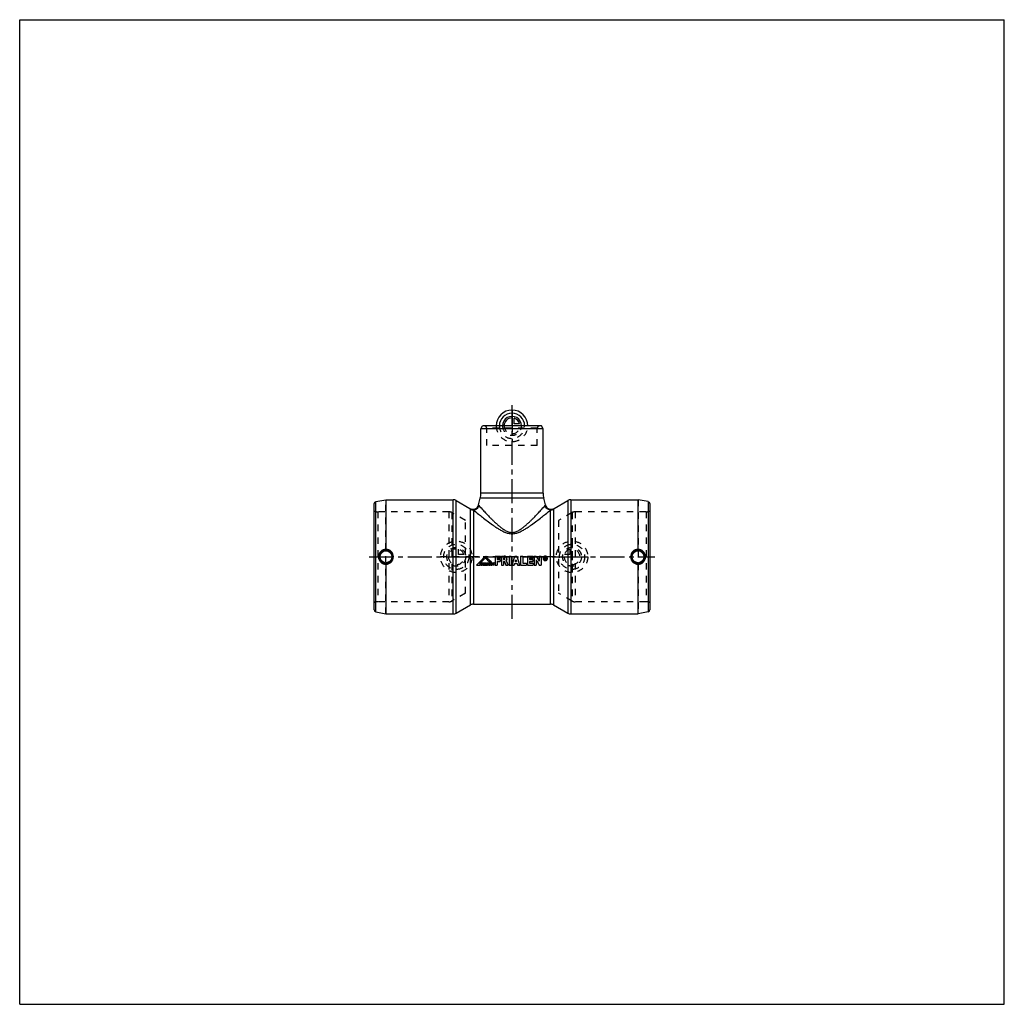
# Model space of a CAD drawing. Header units: millimetres. Extents: x 0 to 1000, y 0 to 1000.
import ezdxf

# ---------------------------------------------------------------- set-up
doc = ezdxf.new("R2010")
doc.units = ezdxf.units.MM
doc.header["$LTSCALE"] = 65.185185
doc.linetypes.add('CENTER', pattern=[0.6, 0.375, -0.075, 0.075, -0.075])
doc.linetypes.add('HIDDEN', pattern=[0.2, 0.1, -0.1])
doc.layers.get('0').update_dxf_attribs({"linetype": 'CONTINUOUS'})
for name, color, linetype in [('ACHSEN_S', 7, 'CONTINUOUS'), ('KOERPER', 7, 'CONTINUOUS'), ('KONST.EL_MIT_GEO', 7, 'CONTINUOUS'), ('KONSTR_EL', 7, 'CONTINUOUS'), ('KURVEN', 7, 'CONTINUOUS')]:
    doc.layers.add(name, color=color, linetype=linetype)

msp = doc.modelspace()

# ---------------------------------------------------------------- linework, layer by layer
at = {"color": 7, "linetype": 'Continuous'}
for p, q in [((0, 0), (0, 1000)), ((0, 1000), (1000, 1000)), ((1000, 0), (1000, 1000)), ((0, 0), (1000, 0))]:
    msp.add_line(p, q, dxfattribs=at)
at = {"layer": 'ACHSEN_S', "color": 40, "linetype": 'CENTER'}
for p, q in [((500, 391.5), (500, 608.5)), ((355, 454.5), (645, 454.5))]:
    msp.add_line(p, q, dxfattribs=at)
at = {"layer": 'KOERPER', "color": 7, "linetype": 'Continuous'}
for p, q in [((468.5, 584.5), (470.2, 587.5)), ((531.5, 584.5), (468.5, 584.5)), ((529.8, 587.5), (470.2, 587.5)), ((531.5, 584.5), (529.8, 587.5)), ((372, 512.5), (372, 462)), ((372, 512.5), (440.4, 512.5)), ((443.4, 511.7), (457.3, 503.7)), ((628, 462), (628, 512.5)), ((372, 447), (372, 396.5)), ((628, 396.5), (628, 447)), ((443.4, 397.3), (457.8, 405.6)), ((460.8, 406.4), (539.2, 406.4)), ((372, 396.5), (440.4, 396.5))]:
    msp.add_line(p, q, dxfattribs=at)
at = {"layer": 'KOERPER', "color": 8, "linetype": 'HIDDEN'}
for p, q in [((474.3, 567.5), (474.3, 585)), ((525.7, 567.5), (525.7, 585)), ((525.7, 567.5), (474.3, 567.5)), ((452.7, 491.5), (439, 499.4)), ((452.7, 417.5), (452.7, 491.5)), ((561, 499.4), (547.3, 491.5)), ((547.3, 491.5), (547.3, 417.5)), ((452.7, 417.5), (439, 409.6)), ((561, 409.6), (547.3, 417.5))]:
    msp.add_line(p, q, dxfattribs=at)
at = {"layer": 'KOERPER', "color": 40, "linetype": 'CENTER'}
msp.add_line((544.2, 454.5), (455.8, 454.5), dxfattribs=at)
at = {"layer": 'KOERPER', "color": 7, "linetype": 'Continuous'}
for points, knots in [([(372, 462), (371, 462.1), (369, 461.7), (366.5, 460), (364.8, 457.5), (364.4, 455.5), (364.4, 454.5)], [0, 0, 0, 0, 0.24782, 0.49775, 0.74873, 1, 1, 1, 1]), ([(379.5, 454.5), (379.5, 455.5), (379.1, 457.5), (377.5, 460), (375, 461.6), (373, 462), (372, 462)], [0, 0, 0, 0, 0.25018, 0.50001, 0.74983, 1, 1, 1, 1]), ([(628, 462), (627, 462), (625, 461.6), (622.5, 460), (620.9, 457.5), (620.5, 455.5), (620.5, 454.5)], [0, 0, 0, 0, 0.25015, 0.49998, 0.74982, 1, 1, 1, 1]), ([(635.6, 454.5), (635.6, 455.5), (635.2, 457.5), (633.5, 460), (631, 461.7), (629, 462.1), (628, 462)], [0, 0, 0, 0, 0.25127, 0.50226, 0.75219, 1, 1, 1, 1]), ([(364.4, 454.5), (364.4, 453.5), (364.8, 451.5), (366.5, 449), (369, 447.3), (371, 446.9), (372, 447)], [0, 0, 0, 0, 0.25127, 0.50225, 0.75218, 1, 1, 1, 1]), ([(372, 447), (373, 447), (375, 447.4), (377.5, 449), (379.1, 451.5), (379.5, 453.5), (379.5, 454.5)], [0, 0, 0, 0, 0.25016, 0.49999, 0.74982, 1, 1, 1, 1]), ([(620.5, 454.5), (620.5, 453.5), (620.9, 451.5), (622.5, 449), (625, 447.4), (627, 447), (628, 447)], [0, 0, 0, 0, 0.25018, 0.50002, 0.74985, 1, 1, 1, 1]), ([(628, 447), (629, 446.9), (631, 447.3), (633.5, 449), (635.2, 451.5), (635.6, 453.5), (635.6, 454.5)], [0, 0, 0, 0, 0.24781, 0.49774, 0.74873, 1, 1, 1, 1])]:
    msp.add_open_spline(points, degree=3, knots=knots, dxfattribs=at)
at = {"layer": 'KONST.EL_MIT_GEO', "color": 7, "linetype": 'Continuous'}
for p, q in [((468.5, 519.1), (468.5, 584.5)), ((531.5, 519.1), (531.5, 584.5)), ((466, 507.3), (467.8, 514)), ((532.2, 514), (467.8, 514)), ((531.5, 519.1), (468.5, 519.1)), ((534, 507.3), (532.2, 514)), ((542.7, 503.7), (556.6, 511.7)), ((457.3, 503.7), (457.8, 502.9)), ((457.8, 454.5), (457.8, 502.9)), ((460.8, 502.1), (460.8, 406.4)), ((466, 507.3), (466.4, 506.5)), ((466.4, 506.6), (466.4, 506.5)), ((533.6, 506.5), (534, 507.3)), ((533.6, 506.5), (533.6, 506.7)), ((533.7, 506.8), (533.8, 506.9)), ((533.8, 507), (533.8, 507.1)), ((539.2, 406.4), (539.2, 502.1)), ((542.2, 502.9), (542.7, 503.7)), ((542.2, 502.9), (542.3, 503.1)), ((542.2, 502.9), (542.2, 405.6))]:
    msp.add_line(p, q, dxfattribs=at)
at = {"layer": 'KONST.EL_MIT_GEO', "color": 8, "linetype": 'HIDDEN'}
for p, q in [((528.2, 587.5), (471.8, 587.5)), ((525.7, 585), (474.3, 585)), ((466, 507.3), (466, 507.3)), ((533.6, 506.7), (533.6, 506.5)), ((533.8, 507.1), (533.8, 507)), ((534, 507.3), (534, 507.3)), ((542.3, 503.1), (542.2, 502.9)), ((542.7, 503.7), (542.7, 503.7))]:
    msp.add_line(p, q, dxfattribs=at)
at = {"layer": 'KONST.EL_MIT_GEO', "color": 7, "linetype": 'Continuous'}
for points in [[(457.3, 503.7), (457.3, 503.7), (457.3, 503.7), (457.3, 503.7), (457.3, 503.6)], [(466, 507.3), (466, 507.3), (466.1, 507.3), (466.1, 507.3), (466.1, 507.3), (466.1, 507.2)], [(533.9, 507.2), (533.9, 507.3), (533.9, 507.3), (533.9, 507.3), (534, 507.3), (534, 507.3)], [(542.7, 503.6), (542.7, 503.7), (542.7, 503.7), (542.7, 503.7), (542.7, 503.7)]]:
    msp.add_lwpolyline(points, dxfattribs=at)
at = {"layer": 'KONST.EL_MIT_GEO', "color": 8, "linetype": 'HIDDEN'}
for centre, radius, start, end in [((471.8, 585), 2.5, 0, 90), ((528.2, 585), 2.5, 90, 180), ((492, 452.4), 2.8, 0.0026, 0.7541), ((533.7, 452.9), 2.26, 359.9994, 1.3019)]:
    msp.add_arc(centre, radius, start, end, dxfattribs=at)
at = {"layer": 'KONST.EL_MIT_GEO', "color": 7, "linetype": 'Continuous'}
for centre, radius, start, end in [((448.5, 519.1), 20, 345.0111, 360), ((551.5, 519.1), 20, 180, 194.9889), ((460.3, 508.9), 6, 240, 345.0111), ((460.8, 508.2), 6.05, 240.2679, 270.0144), ((539.7, 508.9), 6, 194.9889, 300), ((539.2, 508.2), 6.05, 269.9856, 299.7321)]:
    msp.add_arc(centre, radius, start, end, dxfattribs=at)
for centre, major_axis, start_param, end_param in [((464, 454.5), (47.9, 47.9), -1.65806, -1.46984), ((482, 454.5), (47.9, -47.9), -1.67175, -1.54125)]:
    msp.add_ellipse(centre, major_axis=major_axis, ratio=0.08749, start_param=start_param, end_param=end_param, dxfattribs=at)
at = {"layer": 'KONST.EL_MIT_GEO', "color": 8, "linetype": 'HIDDEN'}
for centre, major_axis, start_param, end_param in [((500.1, 454.5), (15.4, 48.1), -1.72891, -1.54069), ((507.8, 454.5), (-15.4, 48.1), 1.54069, 1.72891)]:
    msp.add_ellipse(centre, major_axis=major_axis, ratio=0.05117, start_param=start_param, end_param=end_param, dxfattribs=at)
at = {"layer": 'KONST.EL_MIT_GEO', "color": 7, "linetype": 'Continuous'}
for points, knots in [([(457.8, 502.9), (458.1, 502.7), (459, 502.4), (460.7, 502.1), (463, 502.5), (464.9, 503.8), (466, 505.3), (466.3, 506.1), (466.4, 506.5)], [0, 0, 0, 0, 0.12373, 0.24834, 0.49829, 0.74931, 0.87503, 1, 1, 1, 1]), ([(460.8, 502.1), (461.4, 502.1), (462.7, 502.4), (464.4, 503.3), (465.7, 504.7), (466.3, 505.9), (466.4, 506.5)], [0, 0, 0, 0, 0.24878, 0.49896, 0.74972, 1, 1, 1, 1]), ([(460.8, 502.1), (462.5, 500.7), (465.6, 498.2), (470.2, 494.5), (475, 490.8), (479.3, 487.6), (483, 485), (486, 483.1), (489.2, 481.2), (492.5, 479.5), (495.5, 478.5), (498.1, 478), (500, 477.9), (501.9, 478), (504.5, 478.5), (507.5, 479.5), (510.8, 481.2), (514, 483.1), (517, 485), (520.7, 487.6), (525, 490.8), (529.8, 494.5), (534.4, 498.2), (537.5, 500.7), (539.2, 502.1)], [0, 0, 0, 0, 0.07141, 0.12729, 0.19188, 0.26277, 0.30005, 0.33834, 0.37756, 0.41763, 0.4585, 0.4792, 0.5, 0.5208, 0.5415, 0.58237, 0.62244, 0.66166, 0.69995, 0.73723, 0.80812, 0.87271, 0.92859, 1, 1, 1, 1]), ([(466.4, 506.5), (467.8, 505), (470.4, 502.2), (474.2, 498.1), (477.3, 494.8), (480.1, 492), (482.4, 489.8), (484.8, 487.6), (487.4, 485.4), (490.1, 483.3), (492.5, 481.6), (494.7, 480.5), (496.4, 479.8), (498.1, 479.4), (500, 479.2), (501.9, 479.4), (503.6, 479.8), (505.3, 480.5), (507.5, 481.6), (509.9, 483.3), (512.6, 485.4), (515.2, 487.6), (517.6, 489.8), (519.9, 492), (522.7, 494.8), (525.8, 498.1), (529.6, 502.2), (532.2, 505), (533.6, 506.5)], [0, 0, 0, 0, 0.07141, 0.12705, 0.19135, 0.22597, 0.26196, 0.29913, 0.33737, 0.37658, 0.41675, 0.43722, 0.45794, 0.4789, 0.5, 0.5211, 0.54205, 0.56278, 0.58325, 0.62342, 0.66263, 0.70087, 0.73804, 0.77403, 0.80865, 0.87295, 0.92859, 1, 1, 1, 1]), ([(542.2, 502.9), (541.9, 502.7), (541, 502.4), (539.3, 502.1), (537, 502.5), (535.1, 503.8), (534, 505.3), (533.7, 506.1), (533.6, 506.5)], [0, 0, 0, 0, 0.12373, 0.24834, 0.49829, 0.74931, 0.87503, 1, 1, 1, 1]), ([(539.2, 502.1), (538.6, 502.1), (537.3, 502.4), (535.6, 503.3), (534.3, 504.7), (533.7, 505.9), (533.6, 506.5)], [0, 0, 0, 0, 0.24878, 0.49896, 0.74972, 1, 1, 1, 1]), ([(536, 453), (536, 453.2), (535.9, 453.6), (535.6, 454.2), (535.2, 454.7), (534.6, 455), (534, 455.2), (533.3, 455.1), (532.7, 454.9), (532.4, 454.7), (532.2, 454.5)], [0, 0, 0, 0, 0.12498, 0.25, 0.37501, 0.50001, 0.62501, 0.75, 0.87499, 1, 1, 1, 1])]:
    msp.add_open_spline(points, degree=3, knots=knots, dxfattribs=at)
at = {"layer": 'KONST.EL_MIT_GEO', "color": 8, "linetype": 'HIDDEN'}
for points, knots in [([(494.8, 452.4), (494.8, 452.8), (494.6, 453.5), (494, 454.4), (493.1, 455), (492.4, 455.2), (492, 455.2)], [0, 0, 0, 0, 0.24995, 0.5, 0.75003, 1, 1, 1, 1]), ([(494, 450.4), (494.2, 450.7), (494.6, 451.3), (494.8, 452), (494.8, 452.4)], [0, 0, 0, 0, 0.49984, 1, 1, 1, 1]), ([(531.6, 452.9), (531.6, 452.6), (531.7, 452), (532.2, 451.3), (532.9, 450.8), (533.8, 450.6), (534.7, 450.8), (535.4, 451.3), (535.9, 452), (536, 452.6), (536, 452.9)], [0, 0, 0, 0, 0.125, 0.24995, 0.37494, 0.5, 0.62507, 0.75005, 0.875, 1, 1, 1, 1])]:
    msp.add_open_spline(points, degree=3, knots=knots, dxfattribs=at)
at = {"layer": 'KONSTR_EL', "color": 7, "linetype": 'Continuous'}
for p, q in [((361.6, 510.5), (372, 512.5)), ((361.6, 398.5), (361.6, 510.5)), ((440.4, 396.5), (440.4, 512.5)), ((443.4, 397.3), (443.4, 511.7)), ((556.6, 511.7), (556.6, 397.3)), ((559.6, 512.5), (628, 512.5)), ((559.6, 512.5), (559.6, 396.5)), ((638.4, 510.5), (628, 512.5)), ((638.4, 510.5), (638.4, 398.5)), ((360, 400.5), (360, 508.5)), ((640, 508.5), (640, 400.5)), ((457.8, 405.6), (457.8, 454.5)), ((473, 455.2), (473, 455.1)), ((483, 455.2), (488.4, 455.2)), ((483, 455.2), (483, 446.1)), ((483, 455.1), (488.4, 455.1)), ((485, 453.1), (488.4, 453.1)), ((485, 453.1), (485, 451.6)), ((485, 451.6), (488.1, 451.6)), ((485, 451.6), (488.1, 451.6)), ((488.1, 451.6), (488.1, 449.6)), ((488.4, 455.2), (488.4, 453.1)), ((489.4, 455.2), (492, 455.2)), ((489.4, 455.2), (489.4, 446.1)), ((489.4, 455.1), (492, 455.1)), ((491.5, 453.1), (492, 453.1)), ((491.5, 453.1), (491.5, 451.6)), ((491.5, 451.6), (492, 451.6)), ((491.5, 451.6), (492, 451.6)), ((492, 455.2), (492, 455.1)), ((492, 451.6), (492, 451.6)), ((497, 455.2), (499.1, 455.2)), ((497, 455.2), (497, 446.1)), ((497, 455.1), (499.1, 455.1)), ((499.1, 455.2), (499.1, 446.1)), ((503, 455.2), (504.9, 455.2)), ((503, 455.2), (503, 455.1)), ((503, 455.1), (504.9, 455.1)), ((504.9, 455.2), (504.9, 455.1)), ((508.8, 455.2), (510.9, 455.2)), ((508.8, 455.2), (508.8, 446.1)), ((508.8, 455.1), (510.9, 455.1)), ((510.9, 455.2), (510.9, 448.1)), ((515.6, 455.2), (521.4, 455.2)), ((515.6, 455.2), (515.6, 446.1)), ((515.6, 455.1), (521.4, 455.1)), ((517.7, 453.1), (521.4, 453.1)), ((517.7, 453.1), (517.7, 451.6)), ((517.7, 451.6), (521.1, 451.6)), ((517.7, 451.6), (521.1, 451.6)), ((521.1, 451.6), (521.1, 449.6)), ((521.4, 455.2), (521.4, 453.1)), ((522.4, 455.2), (524.5, 455.2)), ((522.4, 455.2), (522.4, 446.1)), ((522.4, 455.1), (524.5, 455.1)), ((524.5, 455.2), (524.5, 455.1)), ((524.5, 451.3), (524.5, 446.1)), ((527.7, 455.2), (529.7, 455.2)), ((527.7, 455.2), (527.7, 449.9)), ((527.7, 455.1), (529.7, 455.1)), ((529.7, 455.2), (529.7, 446.1)), ((531.6, 452.9), (531.6, 452.9)), ((532.1, 452.9), (532.1, 452.9)), ((533.3, 454.1), (533.8, 454.1)), ((533.3, 454.1), (533.8, 454.1)), ((533.3, 454.1), (533.3, 451.7)), ((533.3, 451.7), (533.6, 451.7)), ((533.6, 453.8), (533.8, 453.8)), ((533.6, 453.8), (533.6, 453.1)), ((533.6, 453.1), (533.8, 453.1)), ((533.6, 453.1), (533.8, 453.1)), ((533.6, 452.7), (533.8, 452.7)), ((533.6, 452.7), (533.6, 451.7)), ((533.8, 454.1), (533.8, 454.1)), ((533.8, 453.1), (533.8, 453.1)), ((534, 453.6), (534, 453.2)), ((534, 451.7), (534.4, 451.7)), ((534.3, 453.6), (534.3, 453.2)), ((464, 446.1), (468, 446.1)), ((466.9, 447.3), (468, 447.3)), ((466.9, 447.2), (468, 447.2)), ((468, 447.3), (468, 446.1)), ((468.7, 448.5), (470.2, 448.5)), ((468.7, 448.5), (470.2, 448.5)), ((468.7, 448.5), (468.7, 446.1)), ((468.7, 446.1), (469.6, 446.1)), ((469.6, 447.9), (470.2, 447.9)), ((469.6, 447.9), (469.6, 447.6)), ((469.6, 447.6), (470.2, 447.6)), ((469.6, 447.6), (470.2, 447.6)), ((469.6, 447), (470.2, 447)), ((469.6, 447), (469.6, 446.1)), ((470.2, 448.5), (470.2, 447.9)), ((470.2, 447.6), (470.2, 447)), ((470.5, 448.5), (471.5, 448.5)), ((470.5, 448.5), (471.5, 448.5)), ((470.5, 448.5), (470.5, 446.1)), ((470.5, 446.1), (471.4, 446.1)), ((471.4, 448), (471.4, 448)), ((471.4, 448), (471.4, 447.4)), ((471.4, 447), (471.4, 446.1)), ((471.5, 448.5), (471.5, 448.5)), ((471.8, 446.1), (472.7, 446.1)), ((472.3, 448.3), (472.3, 448.3)), ((472.9, 448.5), (473.8, 448.5)), ((472.9, 448.5), (473.8, 448.5)), ((472.9, 448.5), (472.9, 446.1)), ((472.9, 446.1), (473.8, 446.1)), ((473.8, 448.5), (473.8, 446.1)), ((473.9, 446.1), (474.8, 446.1)), ((474.6, 448.5), (475.6, 448.5)), ((474.6, 448.5), (475.6, 448.5)), ((474.6, 448.5), (474.6, 448.5)), ((474.9, 446.5), (475.4, 446.5)), ((475, 447), (475.3, 447)), ((475, 446.9), (475.3, 446.9)), ((475.5, 446.1), (476.3, 446.1)), ((475.6, 448.5), (475.6, 448.5)), ((476.3, 448.5), (478.2, 448.5)), ((476.3, 448.5), (478.2, 448.5)), ((476.3, 448.5), (476.3, 447.9)), ((476.3, 447.9), (476.8, 447.9)), ((476.8, 447.9), (476.8, 446.1)), ((476.8, 446.1), (477.7, 446.1)), ((477.4, 448.9), (479.2, 448.9)), ((477.7, 447.9), (478.2, 447.9)), ((477.7, 447.9), (477.7, 446.1)), ((478.2, 448.5), (478.2, 447.9)), ((478.4, 448.5), (480, 448.5)), ((478.4, 448.5), (480, 448.5)), ((478.4, 448.5), (478.4, 446.1)), ((478.4, 446.1), (480, 446.1)), ((479.3, 447.9), (480, 447.9)), ((479.3, 447.9), (479.3, 447.6)), ((479.3, 447.6), (479.9, 447.6)), ((479.3, 447.6), (479.9, 447.6)), ((479.3, 447.1), (479.9, 447.1)), ((479.3, 447.1), (479.3, 446.7)), ((479.3, 446.8), (480, 446.8)), ((479.3, 446.7), (480, 446.7)), ((479.9, 447.6), (479.9, 447.1)), ((480, 448.5), (480, 447.9)), ((480, 446.8), (480, 446.1)), ((481.4, 448.5), (481.4, 448.5)), ((481.6, 446.7), (481.6, 446.7)), ((481.7, 448.5), (481.7, 448.5)), ((481.8, 446.7), (481.8, 446.7)), ((481.9, 448.5), (481.9, 447.9)), ((481.9, 446.8), (481.9, 446.2)), ((483, 446.1), (485, 446.1)), ((485, 449.6), (488.1, 449.6)), ((485, 449.6), (485, 446.1)), ((489.4, 446.1), (491.5, 446.1)), ((491.5, 449.6), (492.1, 449.6)), ((491.5, 449.6), (491.5, 446.1)), ((493.8, 446.1), (496, 446.1)), ((497, 446.1), (499.1, 446.1)), ((500.1, 446.1), (502.2, 446.1)), ((502.7, 447.6), (505.2, 447.6)), ((503.4, 449.6), (504.6, 449.6)), ((503.4, 449.6), (504.6, 449.6)), ((505.7, 446.1), (507.8, 446.1)), ((508.8, 446.1), (514.6, 446.1)), ((510.9, 448.2), (514.6, 448.2)), ((510.9, 448.1), (514.6, 448.1)), ((514.6, 448.2), (514.6, 446.1)), ((515.6, 446.1), (521.4, 446.1)), ((517.7, 449.6), (521.1, 449.6)), ((517.7, 449.6), (517.7, 448.1)), ((517.7, 448.2), (521.4, 448.2)), ((517.7, 448.1), (521.4, 448.1)), ((521.4, 448.2), (521.4, 446.1)), ((522.4, 446.1), (524.5, 446.1)), ((527.7, 446.1), (529.7, 446.1)), ((542.2, 405.6), (556.6, 397.3)), ((361.6, 398.5), (372, 396.5)), ((559.6, 396.5), (628, 396.5)), ((638.4, 398.5), (628, 396.5))]:
    msp.add_line(p, q, dxfattribs=at)
at = {"layer": 'KONSTR_EL', "color": 8, "linetype": 'HIDDEN'}
for p, q in [((372, 396.5), (372, 512.5)), ((628, 512.5), (628, 396.5)), ((363.9, 500.2), (363.9, 408.8)), ((436, 500.2), (363.9, 500.2)), ((436, 500.2), (436, 408.8)), ((636.1, 500.2), (564, 500.2)), ((564, 500.2), (564, 408.8)), ((636.1, 500.2), (636.1, 408.8)), ((439, 499.4), (439, 409.6)), ((561, 499.4), (561, 409.6)), ((473, 453.4), (473, 453.3)), ((485, 453.1), (488.4, 453.1)), ((485, 453.1), (485, 453.1)), ((491.5, 453.1), (492, 453.1)), ((491.5, 453.1), (491.5, 453.1)), ((492, 453.1), (492, 453.1)), ((492.7, 452.4), (492.7, 452.3)), ((494, 450.4), (494, 450.4)), ((494.8, 452.4), (494.8, 452.3)), ((504, 451.4), (504, 451.4)), ((517.7, 453.1), (521.4, 453.1)), ((517.7, 453.1), (517.7, 453.1)), ((524.5, 451.3), (524.5, 451.3)), ((531.6, 452.9), (531.6, 452.9)), ((532.1, 452.9), (532.1, 452.9)), ((533.3, 451.7), (533.6, 451.7)), ((533.6, 453.8), (533.8, 453.8)), ((533.6, 453.8), (533.6, 453.8)), ((533.6, 452.7), (533.8, 452.7)), ((533.6, 452.7), (533.6, 452.7)), ((533.8, 453.8), (533.8, 453.8)), ((533.8, 452.7), (533.8, 452.7)), ((534, 453.6), (534, 453.6)), ((534, 451.7), (534.4, 451.7)), ((534, 451.7), (534, 451.7)), ((534.1, 452.9), (534.1, 452.8)), ((534.3, 453.6), (534.3, 453.6)), ((534.4, 451.7), (534.4, 451.7)), ((535.5, 452.9), (535.5, 452.9)), ((536, 452.9), (536, 452.9)), ((464, 446.1), (468, 446.1)), ((464, 446.1), (464, 446.1)), ((466.9, 447.3), (466.9, 447.3)), ((466.9, 447.3), (466.9, 447.2)), ((468.7, 446.1), (469.6, 446.1)), ((469.6, 447.9), (470.2, 447.9)), ((469.6, 447.9), (469.6, 447.9)), ((469.6, 447), (470.2, 447)), ((469.6, 447), (469.6, 447)), ((470.5, 446.1), (471.4, 446.1)), ((471.4, 448), (471.4, 448)), ((471.4, 448), (471.4, 448)), ((471.4, 448), (471.4, 448)), ((471.4, 447.1), (471.4, 447)), ((471.6, 447.9), (471.6, 447.9)), ((471.6, 447.5), (471.6, 447.5)), ((471.7, 447.7), (471.7, 447.7)), ((471.8, 446.1), (472.7, 446.1)), ((471.8, 446.1), (471.8, 446.1)), ((472.1, 447.2), (472.1, 447.2)), ((472.1, 447.2), (472.1, 447.2)), ((472.5, 447.4), (472.5, 447.4)), ((472.6, 447.8), (472.6, 447.8)), ((472.7, 446.1), (472.7, 446.1)), ((472.9, 446.1), (473.8, 446.1)), ((473.9, 446.1), (474.8, 446.1)), ((473.9, 446.1), (473.9, 446.1)), ((474.8, 446.1), (474.8, 446.1)), ((474.9, 446.5), (475.4, 446.5)), ((474.9, 446.5), (474.9, 446.5)), ((475, 447), (475, 446.9)), ((475.1, 447.8), (475.1, 447.8)), ((475.3, 447), (475.3, 446.9)), ((475.4, 446.5), (475.4, 446.5)), ((475.5, 446.1), (476.3, 446.1)), ((475.5, 446.1), (475.5, 446.1)), ((476.3, 447.9), (476.8, 447.9)), ((476.3, 446.1), (476.3, 446.1)), ((476.8, 447.9), (476.8, 447.9)), ((476.8, 446.1), (477.7, 446.1)), ((477.4, 448.9), (479.2, 448.9)), ((477.4, 448.9), (477.4, 448.9)), ((477.7, 447.9), (478.2, 447.9)), ((477.7, 447.9), (477.7, 447.9)), ((478.4, 446.1), (480, 446.1)), ((479.2, 448.9), (479.2, 448.9)), ((479.3, 447.9), (480, 447.9)), ((479.3, 447.9), (479.3, 447.9)), ((479.3, 447.1), (479.9, 447.1)), ((479.3, 447.1), (479.3, 447.1)), ((480.2, 447.3), (480.2, 447.3)), ((480.3, 446.8), (480.3, 446.8)), ((480.5, 448.2), (480.5, 448.2)), ((480.6, 446.4), (480.6, 446.4)), ((481, 446.2), (481, 446.2)), ((481.1, 447.3), (481.1, 447.3)), ((481.2, 447.8), (481.2, 447.8)), ((481.2, 446.9), (481.2, 446.8)), ((481.4, 446.1), (481.4, 446.1)), ((481.6, 448), (481.6, 448)), ((481.7, 446.1), (481.7, 446.1)), ((481.8, 448), (481.8, 447.9)), ((483, 446.1), (485, 446.1)), ((485, 449.6), (488.1, 449.6)), ((485, 449.6), (485, 449.6)), ((489.4, 446.1), (491.5, 446.1)), ((491.5, 449.6), (492.1, 449.6)), ((491.5, 449.6), (491.5, 449.6)), ((492.1, 449.6), (492.1, 449.6)), ((493.8, 446.1), (496, 446.1)), ((493.8, 446.1), (493.8, 446.1)), ((496, 446.1), (496, 446.1)), ((497, 446.1), (499.1, 446.1)), ((500.1, 446.1), (502.2, 446.1)), ((500.1, 446.1), (500.1, 446.1)), ((502.2, 446.1), (502.2, 446.1)), ((502.7, 447.6), (505.2, 447.6)), ((502.7, 447.6), (502.7, 447.6)), ((503.4, 449.6), (503.4, 449.6)), ((504.6, 449.6), (504.6, 449.6)), ((505.2, 447.6), (505.2, 447.6)), ((505.7, 446.1), (507.8, 446.1)), ((505.7, 446.1), (505.7, 446.1)), ((507.8, 446.1), (507.8, 446.1)), ((508.8, 446.1), (514.6, 446.1)), ((515.6, 446.1), (521.4, 446.1)), ((517.7, 449.6), (521.1, 449.6)), ((517.7, 449.6), (517.7, 449.6)), ((522.4, 446.1), (524.5, 446.1)), ((527.7, 446.1), (529.7, 446.1)), ((527.7, 446.1), (527.7, 446.1)), ((436, 408.8), (363.9, 408.8)), ((636.1, 408.8), (564, 408.8))]:
    msp.add_line(p, q, dxfattribs=at)
at = {"layer": 'KONSTR_EL', "color": 7, "linetype": 'Continuous'}
for centre, radius in [((372, 454.5), 7.05), ((372, 454.5), 6.05), ((628, 454.5), 7.05), ((628, 454.5), 6.05)]:
    msp.add_circle(centre, radius, dxfattribs=at)
for centre, radius, start, end in [((362, 508.5), 2, 101, 180), ((440.4, 506.5), 6, 60, 90), ((559.6, 506.5), 6, 90, 120), ((638, 508.5), 2, 0, 79), ((492, 452.3), 2.81, 0.0081, 49.9915), ((533.8, 452.9), 2.26, 134.9467, 179.641), ((533.8, 452.9), 1.67, 67.9339, 112.0661), ((533.7, 452.9), 2.26, 359.9967, 45.0535), ((481.4, 446.2), 2.28, 76.0067, 82.5632), ((481.4, 446.3), 2.28, 76.0064, 82.5631), ((481.5, 446.9), 1.03, 68.0787, 77.6004), ((362, 400.5), 2, 180, 259), ((460.8, 400.4), 6, 90, 120), ((539.2, 400.4), 6, 60, 90), ((638, 400.5), 2, 281, 360), ((440.4, 402.5), 6, 270, 300), ((559.6, 402.5), 6, 240, 270)]:
    msp.add_arc(centre, radius, start, end, dxfattribs=at)
at = {"layer": 'KONSTR_EL', "color": 8, "linetype": 'HIDDEN'}
for centre, radius, start, end in [((363.9, 510.2), 10, 247.2943, 270), ((436, 494.2), 6, 60, 90), ((564, 494.2), 6, 90, 120), ((636.1, 510.2), 10, 270, 292.7057), ((492, 452.4), 0.734, 358.6334, 0.0001), ((533.8, 452.9), 2.26, 135.5831, 180.0014), ((533.8, 452.9), 1.72, 180.0001, 180.5835), ((533.8, 453.3), 0.173, 354.1743, 359.9889), ((533.8, 452.9), 1.73, 356.8992, 359.9975), ((471.2, 447.7), 0.484, 357.9665, 0.0213), ((481.5, 447), 1.03, 68.0784, 77.6002), ((363.9, 398.8), 10, 90, 112.7057), ((436, 414.8), 6, 270, 300), ((564, 414.8), 6, 240, 270), ((636.1, 398.8), 10, 67.2943, 90)]:
    msp.add_arc(centre, radius, start, end, dxfattribs=at)
at = {"layer": 'KONSTR_EL', "color": 7, "linetype": 'Continuous'}
for centre, major_axis, ratio, start_param, end_param in [((464, 454.5), (48, 48), 0.08749, -1.65806, -1.47024), ((465.8, 454.5), (48, 48), 0.08749, -1.63481, -1.50764), ((482, 454.5), (48, -48), 0.08749, 4.61183, 4.74206), ((480.2, 454.5), (48, -48), 0.08749, -1.63395, -1.54113), ((496, 454.5), (-22.2, 48.2), 0.06681, -4.65856, -4.56869), ((500.1, 454.5), (15.5, 48.2), 0.05117, 4.55427, 4.7421), ((502.2, 454.5), (15.5, 48.2), 0.05117, -1.65662, -1.61862), ((505.7, 454.5), (-15.5, 48.2), 0.05117, -4.66456, -4.62656), ((507.8, 454.5), (-15.5, 48.2), 0.05117, 1.54109, 1.72891), ((530.1, 454.5), (-29.9, 48.1), 0.07852, 1.50881, 1.61677), ((527.7, 454.5), (-29.9, 48.1), 0.07852, -4.6937, -4.58655), ((535.3, 454.5), (-10.5, 48.2), 0.03674, -4.68372, -4.66241), ((535.6, 454.5), (-10.5, 48.2), 0.03674, -4.68613, -4.66241), ((471.8, 454.5), (-20.5, 48.2), 0.06337, -4.58396, -4.56488), ((472.7, 454.5), (-28.3, 48.2), 0.07652, -4.60458, -4.58272), ((473.9, 454.5), (13.8, 48.2), 0.04656, -1.732, -1.68266), ((474.8, 454.5), (9.1, 48.2), 0.03201, -1.73931, -1.73205), ((474.8, 454.5), (9.3, 48.2), 0.03277, -1.72178, -1.7035), ((475.5, 454.5), (-9.5, 48.2), 0.03352, -4.57999, -4.56171), ((475.5, 454.5), (-9.1, 48.2), 0.03201, -4.55114, -4.54388), ((476.3, 454.5), (-13.8, 48.2), 0.04644, -4.60045, -4.55111), ((493.8, 454.5), (-22.2, 48.2), 0.06681, -4.64098, -4.56869), ((502.2, 454.5), (15.5, 48.2), 0.05117, -1.72891, -1.69896), ((505.7, 454.5), (-15.5, 48.2), 0.05117, -4.58423, -4.55427)]:
    msp.add_ellipse(centre, major_axis=major_axis, ratio=ratio, start_param=start_param, end_param=end_param, dxfattribs=at)
at = {"layer": 'KONSTR_EL', "color": 8, "linetype": 'HIDDEN'}
for centre, major_axis, ratio, start_param, end_param in [((465.8, 454.5), (47.9, 47.9), 0.08749, -1.63476, -1.50733), ((480.2, 454.5), (47.9, -47.9), 0.08749, -1.63426, -1.54125), ((496, 454.5), (-22.2, 48.1), 0.06681, 1.62444, 1.71449), ((502.2, 454.5), (15.4, 48.1), 0.05117, -1.65647, -1.61839), ((505.7, 454.5), (-15.4, 48.1), 0.05117, -4.66479, -4.62671), ((530.1, 454.5), (-29.8, 48), 0.07852, 1.50841, 1.6166), ((527.7, 454.5), (-29.8, 48), 0.07852, -4.69392, -4.58655), ((535.3, 454.5), (-10.5, 48.1), 0.03674, -4.68401, -4.66266), ((535.6, 454.5), (-10.5, 48.1), 0.03674, 1.59676, 1.62053), ((471.8, 454.5), (-20.5, 48.1), 0.06337, -4.584, -4.56488), ((472.7, 454.5), (-28.2, 48.1), 0.07652, -4.60436, -4.58272), ((473.9, 454.5), (13.8, 48.1), 0.04656, -1.732, -1.68256), ((474.8, 454.5), (9, 48.1), 0.03201, -1.73931, -1.73203), ((474.8, 454.5), (9.3, 48.1), 0.03277, -1.72174, -1.70343), ((475.5, 454.5), (-9.5, 48.1), 0.03352, -4.58007, -4.56175), ((475.5, 454.5), (-9, 48.1), 0.03201, -4.55115, -4.54388), ((476.3, 454.5), (-13.7, 48.1), 0.04644, -4.60055, -4.55111), ((493.8, 454.5), (-22.2, 48.1), 0.06681, -4.64113, -4.56869), ((502.2, 454.5), (15.4, 48.1), 0.05117, -1.72891, -1.6989), ((505.7, 454.5), (-15.4, 48.1), 0.05117, -4.58429, -4.55427)]:
    msp.add_ellipse(centre, major_axis=major_axis, ratio=ratio, start_param=start_param, end_param=end_param, dxfattribs=at)
at = {"layer": 'KONSTR_EL', "color": 7, "linetype": 'Continuous'}
for points, knots in [([(492, 455.1), (492.3, 455.1), (493, 455), (493.5, 454.7), (493.8, 454.5)], [0, 0, 0, 0, 0.49997, 1, 1, 1, 1]), ([(492.7, 452.3), (492.7, 452.4), (492.7, 452.6), (492.5, 452.9), (492.3, 453), (492.1, 453.1), (492, 453.1)], [0, 0, 0, 0, 0.24992, 0.49991, 0.74994, 1, 1, 1, 1]), ([(492, 451.6), (492.1, 451.6), (492.3, 451.7), (492.5, 451.8), (492.7, 452.1), (492.7, 452.3), (492.7, 452.3)], [0, 0, 0, 0, 0.25013, 0.50015, 0.75008, 1, 1, 1, 1]), ([(492, 451.6), (492.1, 451.6), (492.3, 451.7), (492.5, 451.8), (492.7, 452.1), (492.7, 452.3), (492.7, 452.3)], [0, 0, 0, 0, 0.25013, 0.50015, 0.75008, 1, 1, 1, 1]), ([(494.8, 452.3), (494.8, 452), (494.6, 451.3), (494.2, 450.7), (494, 450.4)], [0, 0, 0, 0, 0.50016, 1, 1, 1, 1]), ([(531.6, 452.9), (531.6, 452.6), (531.7, 452), (532.2, 451.3), (532.9, 450.8), (533.8, 450.6), (534.7, 450.8), (535.4, 451.3), (535.9, 452), (536, 452.6), (536, 452.9)], [0, 0, 0, 0, 0.125, 0.24995, 0.37494, 0.5, 0.62507, 0.75005, 0.875, 1, 1, 1, 1]), ([(533.2, 454.5), (532.9, 454.4), (532.3, 453.9), (532.1, 453.2), (532.1, 452.9)], [0, 0, 0, 0, 0.49994, 1, 1, 1, 1]), ([(535.5, 452.9), (535.5, 452.7), (535.4, 452.2), (535, 451.7), (534.5, 451.3), (533.8, 451.1), (533.1, 451.3), (532.6, 451.7), (532.2, 452.2), (532.1, 452.7), (532.1, 452.9)], [0, 0, 0, 0, 0.125, 0.24996, 0.37495, 0.5, 0.62505, 0.75004, 0.875, 1, 1, 1, 1]), ([(535.5, 452.8), (535.5, 452.6), (535.4, 452.2), (535, 451.6), (534.4, 451.3), (533.8, 451.2), (533.1, 451.3), (532.5, 451.7), (532.2, 452.2), (532.1, 452.7), (532.1, 452.9)], [0, 0, 0, 0, 0.12499, 0.24995, 0.37495, 0.5, 0.62505, 0.75004, 0.875, 1, 1, 1, 1]), ([(532.2, 454.5), (532.4, 454.7), (532.9, 455), (533.8, 455.2), (534.6, 455), (535.1, 454.7), (535.3, 454.5)], [0, 0, 0, 0, 0.25002, 0.5, 0.74998, 1, 1, 1, 1]), ([(533.8, 454.1), (533.9, 454.1), (534.2, 454), (534.3, 453.7), (534.3, 453.6)], [0, 0, 0, 0, 0.4997, 1, 1, 1, 1]), ([(533.8, 454.1), (533.9, 454.1), (534.2, 454), (534.3, 453.7), (534.3, 453.6)], [0, 0, 0, 0, 0.49969, 1, 1, 1, 1]), ([(534, 453.6), (534, 453.6), (533.9, 453.7), (533.8, 453.8), (533.8, 453.8)], [0, 0, 0, 0, 0.50027, 1, 1, 1, 1]), ([(533.8, 453.1), (533.8, 453.1), (533.9, 453.1), (534, 453.2), (534, 453.2)], [0, 0, 0, 0, 0.49978, 1, 1, 1, 1]), ([(533.8, 453.1), (533.8, 453.1), (533.9, 453.1), (534, 453.2), (534, 453.2)], [0, 0, 0, 0, 0.4998, 1, 1, 1, 1]), ([(534.3, 453.2), (534.3, 453.2), (534.3, 453), (534.2, 452.9), (534.1, 452.8)], [0, 0, 0, 0, 0.50003, 1, 1, 1, 1]), ([(534.4, 454.5), (534.7, 454.4), (535.3, 453.9), (535.5, 453.2), (535.5, 452.9)], [0, 0, 0, 0, 0.49994, 1, 1, 1, 1]), ([(471.6, 447.9), (471.6, 447.9), (471.5, 448), (471.5, 448), (471.4, 448)], [0, 0, 0, 0, 0.25099, 1, 1, 1, 1]), ([(471.4, 447.4), (471.4, 447.4), (471.5, 447.4), (471.6, 447.5), (471.6, 447.5)], [0, 0, 0, 0, 0.74958, 1, 1, 1, 1]), ([(471.5, 448.5), (471.7, 448.5), (472, 448.5), (472.2, 448.3), (472.3, 448.3)], [0, 0, 0, 0, 0.74942, 1, 1, 1, 1]), ([(471.5, 448.5), (471.7, 448.5), (472, 448.4), (472.2, 448.3), (472.3, 448.3)], [0, 0, 0, 0, 0.74942, 1, 1, 1, 1]), ([(471.7, 447.7), (471.7, 447.7), (471.7, 447.8), (471.6, 447.9), (471.6, 447.9)], [0, 0, 0, 0, 0.50068, 1, 1, 1, 1]), ([(471.6, 447.5), (471.6, 447.5), (471.7, 447.6), (471.7, 447.7), (471.7, 447.7)], [0, 0, 0, 0, 0.49907, 1, 1, 1, 1]), ([(472.3, 448.3), (472.4, 448.2), (472.5, 448.1), (472.6, 447.9), (472.6, 447.8)], [0, 0, 0, 0, 0.50148, 1, 1, 1, 1]), ([(472.3, 448.3), (472.4, 448.2), (472.5, 448.1), (472.6, 447.9), (472.6, 447.8)], [0, 0, 0, 0, 0.50148, 1, 1, 1, 1]), ([(472.6, 447.8), (472.6, 447.7), (472.6, 447.6), (472.5, 447.4), (472.5, 447.4)], [0, 0, 0, 0, 0.49966, 1, 1, 1, 1]), ([(480.2, 447.3), (480.2, 447.5), (480.2, 447.8), (480.4, 448.1), (480.5, 448.2)], [0, 0, 0, 0, 0.49958, 1, 1, 1, 1]), ([(480.5, 448.2), (480.6, 448.3), (480.9, 448.5), (481.2, 448.5), (481.4, 448.5)], [0, 0, 0, 0, 0.49898, 1, 1, 1, 1]), ([(480.5, 448.2), (480.6, 448.3), (480.9, 448.5), (481.2, 448.5), (481.4, 448.5)], [0, 0, 0, 0, 0.49898, 1, 1, 1, 1]), ([(481.4, 446.1), (481.4, 446.1), (481.2, 446.1), (481.1, 446.1), (481, 446.2)], [0, 0, 0, 0, 0.25615, 1, 1, 1, 1]), ([(481.2, 447.8), (481.2, 447.8), (481.1, 447.6), (481.1, 447.4), (481.1, 447.3)], [0, 0, 0, 0, 0.25166, 1, 1, 1, 1]), ([(481.1, 447.3), (481.1, 447.2), (481.1, 447), (481.2, 446.9), (481.2, 446.8)], [0, 0, 0, 0, 0.74841, 1, 1, 1, 1]), ([(481.6, 448), (481.5, 448), (481.4, 447.9), (481.3, 447.9), (481.2, 447.8)], [0, 0, 0, 0, 0.50191, 1, 1, 1, 1]), ([(481.2, 446.9), (481.3, 446.8), (481.4, 446.7), (481.5, 446.7), (481.6, 446.7)], [0, 0, 0, 0, 0.49807, 1, 1, 1, 1]), ([(481.2, 446.8), (481.3, 446.8), (481.4, 446.7), (481.5, 446.7), (481.6, 446.7)], [0, 0, 0, 0, 0.49807, 1, 1, 1, 1]), ([(481.9, 446.2), (481.9, 446.2), (481.8, 446.1), (481.7, 446.1), (481.7, 446.1)], [0, 0, 0, 0, 0.25872, 1, 1, 1, 1])]:
    msp.add_open_spline(points, degree=3, knots=knots, dxfattribs=at)
at = {"layer": 'KONSTR_EL', "color": 8, "linetype": 'HIDDEN'}
for points, knots in [([(492.7, 452.4), (492.7, 452.5), (492.7, 452.6), (492.5, 452.9), (492.3, 453.1), (492.1, 453.1), (492, 453.1)], [0, 0, 0, 0, 0.24992, 0.49991, 0.74994, 1, 1, 1, 1]), ([(533.1, 454.5), (532.8, 454.4), (532.3, 453.9), (532.1, 453.2), (532.1, 452.9)], [0, 0, 0, 0, 0.49995, 1, 1, 1, 1]), ([(533.1, 454.5), (533.4, 454.6), (534, 454.7), (534.8, 454.4), (535.3, 453.8), (535.5, 453.2), (535.5, 452.9)], [0, 0, 0, 0, 0.24994, 0.4999, 0.74996, 1, 1, 1, 1]), ([(534, 453.6), (534, 453.7), (533.9, 453.7), (533.8, 453.8), (533.8, 453.8)], [0, 0, 0, 0, 0.50028, 1, 1, 1, 1]), ([(534.3, 453.3), (534.3, 453.2), (534.3, 453), (534.2, 452.9), (534.1, 452.9)], [0, 0, 0, 0, 0.50003, 1, 1, 1, 1]), ([(471.6, 447.9), (471.6, 448), (471.5, 448), (471.5, 448), (471.4, 448)], [0, 0, 0, 0, 0.25099, 1, 1, 1, 1]), ([(471.7, 447.7), (471.7, 447.8), (471.7, 447.8), (471.6, 447.9), (471.6, 447.9)], [0, 0, 0, 0, 0.50068, 1, 1, 1, 1]), ([(471.6, 447.5), (471.6, 447.5), (471.7, 447.6), (471.7, 447.7), (471.7, 447.7)], [0, 0, 0, 0, 0.49939, 1, 1, 1, 1]), ([(472.6, 447.8), (472.6, 447.7), (472.6, 447.6), (472.5, 447.5), (472.5, 447.4)], [0, 0, 0, 0, 0.49966, 1, 1, 1, 1]), ([(480.2, 447.3), (480.2, 447.5), (480.2, 447.8), (480.4, 448.1), (480.5, 448.2)], [0, 0, 0, 0, 0.49958, 1, 1, 1, 1]), ([(481.4, 446.1), (481.4, 446.1), (481.2, 446.1), (481.1, 446.1), (481, 446.2)], [0, 0, 0, 0, 0.25615, 1, 1, 1, 1]), ([(481.2, 447.8), (481.2, 447.8), (481.1, 447.6), (481.1, 447.5), (481.1, 447.3)], [0, 0, 0, 0, 0.25166, 1, 1, 1, 1]), ([(481.1, 447.2), (481.1, 447.1), (481.1, 447), (481.2, 446.9), (481.2, 446.9)], [0, 0, 0, 0, 0.74847, 1, 1, 1, 1]), ([(481.6, 448), (481.5, 448), (481.4, 448), (481.3, 447.9), (481.2, 447.8)], [0, 0, 0, 0, 0.5019, 1, 1, 1, 1]), ([(481.9, 446.2), (481.9, 446.2), (481.8, 446.2), (481.7, 446.1), (481.7, 446.1)], [0, 0, 0, 0, 0.25872, 1, 1, 1, 1])]:
    msp.add_open_spline(points, degree=3, knots=knots, dxfattribs=at)
at = {"layer": 'KONSTR_EL', "color": 7, "linetype": 'Continuous'}
for points in [[(471.4, 447.4), (471.4, 447.4), (471.4, 447.4), (471.4, 447.5)], [(471.4, 447.5), (471.5, 447.5), (471.6, 447.5), (471.6, 447.5)], [(472.5, 447.4), (472.4, 447.3), (472.2, 447.2), (472.1, 447.2)], [(480.3, 446.8), (480.2, 446.9), (480.2, 447.1), (480.2, 447.3)], [(480.6, 446.4), (480.4, 446.5), (480.3, 446.6), (480.3, 446.8)], [(481, 446.2), (480.8, 446.2), (480.7, 446.3), (480.6, 446.4)], [(481.4, 448.5), (481.5, 448.5), (481.6, 448.5), (481.7, 448.5)], [(481.4, 448.5), (481.5, 448.5), (481.6, 448.5), (481.7, 448.5)], [(481.7, 446.1), (481.6, 446.1), (481.5, 446.1), (481.4, 446.1)], [(481.8, 447.9), (481.7, 448), (481.7, 448), (481.6, 448)], [(481.6, 446.7), (481.7, 446.7), (481.7, 446.7), (481.8, 446.7)], [(481.6, 446.7), (481.7, 446.7), (481.7, 446.7), (481.8, 446.7)], [(481.8, 446.7), (481.8, 446.7), (481.9, 446.7), (481.9, 446.8)], [(481.8, 446.7), (481.8, 446.7), (481.9, 446.7), (481.9, 446.8)]]:
    msp.add_open_spline(points, degree=3, dxfattribs=at)
at = {"layer": 'KONSTR_EL', "color": 8, "linetype": 'HIDDEN'}
for points in [[(472.5, 447.4), (472.4, 447.3), (472.2, 447.2), (472.1, 447.2)], [(480.3, 446.8), (480.2, 447), (480.2, 447.1), (480.2, 447.3)], [(480.6, 446.4), (480.4, 446.5), (480.3, 446.6), (480.3, 446.8)], [(481, 446.2), (480.8, 446.2), (480.7, 446.3), (480.6, 446.4)], [(481.1, 447.3), (481.1, 447.3), (481.1, 447.3), (481.1, 447.2)], [(481.7, 446.1), (481.6, 446.1), (481.5, 446.1), (481.4, 446.1)], [(481.8, 448), (481.7, 448), (481.7, 448), (481.6, 448)]]:
    msp.add_open_spline(points, degree=3, dxfattribs=at)
at = {"layer": 'KURVEN', "color": 40, "linetype": 'Continuous'}
for p, q in [((500, 603.5), (500, 587.5)), ((502.2, 589.7), (502.2, 595.2)), ((507.7, 589.7), (502.2, 589.7))]:
    msp.add_line(p, q, dxfattribs=at)
at = {"layer": 'KURVEN', "color": 8, "linetype": 'HIDDEN'}
for p, q in [((516, 587.5), (484, 587.5)), ((500, 587.5), (500, 571.5)), ((443.4, 438.5), (443.4, 470.5)), ((561, 470.5), (561, 438.5)), ((445.6, 456.7), (445.6, 462.2)), ((558.8, 462.2), (558.8, 456.7)), ((459.4, 454.5), (427.4, 454.5)), ((451.1, 456.7), (445.6, 456.7)), ((545, 454.5), (577, 454.5)), ((558.8, 456.7), (553.3, 456.7))]:
    msp.add_line(p, q, dxfattribs=at)
for centre, radius in [((443.4, 454.5), 16), ((561, 454.5), 16), ((443.4, 454.5), 12.8), ((443.4, 454.5), 9.6), ((561, 454.5), 12.8), ((561, 454.5), 9.6)]:
    msp.add_circle(centre, radius, dxfattribs=at)
at = {"layer": 'KURVEN', "color": 40, "linetype": 'Continuous'}
for radius, start, end in [(16, 0, 180), (12.8, 0, 180), (9.6, 0, 180.0001), (8, 90, 180.0001), (8, 15.962, 74.038)]:
    msp.add_arc((500, 587.5), radius, start, end, dxfattribs=at)
at = {"layer": 'KURVEN', "color": 8, "linetype": 'HIDDEN'}
for centre, radius, start, end in [((500, 587.5), 16, 180, 360), ((500, 587.5), 12.8, 180, 360), ((500, 587.5), 9.6, 180.0001, 360), ((500, 587.5), 8, 180.0001, 360), ((443.4, 454.5), 8, 90, 360), ((443.4, 454.5), 8, 15.962, 74.038), ((561, 454.5), 8, 180, 90), ((561, 454.5), 8, 105.962, 164.038)]:
    msp.add_arc(centre, radius, start, end, dxfattribs=at)

doc.saveas('drawing.dxf')
